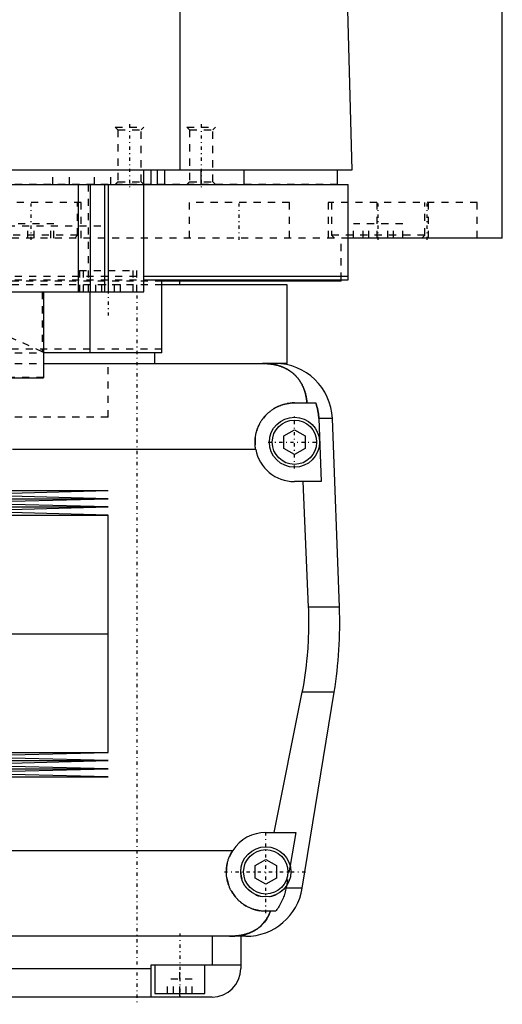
# Model space of a CAD drawing. Extents: x -120 to 120, y -136 to 719.
# Tile 3 of 11: x 33 to 100, y -82 to 56. Entities that reach past the tile are written whole.
import ezdxf

# ---------------------------------------------------------------- set-up
doc = ezdxf.new("R2010")
doc.units = 0
doc.linetypes.add('CENTER', pattern=[1.5, 0.45, -0.5, 0.05, -0.5])
doc.linetypes.add('DASHED', pattern=[2, 1, -1])
for name, color, linetype in [('AM_0', 7, 'CONTINUOUS'), ('AM_3', 7, 'DASHED'), ('AM_7', 7, 'CENTER')]:
    doc.layers.add(name, color=color, linetype=linetype)

msp = doc.modelspace()

# ---------------------------------------------------------------- linework, layer by layer
at = {"layer": 'AM_0', "color": 7, "linetype": 'CONTINUOUS'}
for p, q in [((100, 25), (100, 363)), ((55.06, 34.5), (55.06, 116.6)), ((76.83, 115.63), (79, 34.5)), ((79, 34.5), (-79, 34.5)), ((50, 17.5), (50, 34.5)), ((51, 32.5), (51, 34.5)), ((51.9, 32.5), (51.9, 34.5)), ((52.9, 32.5), (52.9, 34.5)), ((58, 32.5), (58, 34.5)), ((64, 32.5), (64, 34.5)), ((77, 32.5), (77, 34.5)), ((-78.5, 32.5), (78.5, 32.5)), ((40.83, 32.5), (40.83, 17.5)), ((42.5, 32.5), (42.5, 17.5)), ((44.5, 32.5), (44.5, 17.5)), ((45, 32.5), (45, 17.5)), ((78.5, 19.2), (78.5, 32.5)), ((100, 25), (78.56, 25)), ((50.02, 19.7), (78.5, 19.7)), ((50.02, 19.2), (78.5, 19.2)), ((52.5, 9), (52.5, 19.2)), ((77.5, 19), (52.56, 19)), ((70, 18.5), (52.56, 18.5)), ((55, 18.5), (55, 19)), ((70, 7.5), (70, 18.5)), ((77.5, 19), (77.5, 19.2)), ((-50, 17.5), (50, 17.5)), ((36, 17.5), (36, 5.5)), ((42.5, 9), (42.5, 17.5)), ((52.5, 9), (36, 9)), ((51.5, 7.5), (51.5, 9)), ((36, 7.5), (68.3, 7.5)), ((70, 7.5), (66.56, 7.5)), ((-36, 5.5), (36, 5.5)), ((71, 2), (73.97, 2)), ((76.29, -0.2), (74.4, -0.2)), ((74.4, -0.2), (74.75, -9)), ((77.28, -26.54), (76.29, -0.2)), ((69.5, -2.63), (71, -1.77)), ((69.5, -4.37), (69.5, -2.63)), ((71, -1.77), (72.5, -2.63)), ((72.5, -2.63), (72.5, -4.37)), ((65.59, -4.5), (31.65, -4.5)), ((71, -5.23), (69.5, -4.37)), ((72.5, -4.37), (71, -5.23)), ((74.75, -9), (71, -9)), ((72.97, -26.54), (72.2, -9)), ((-45, -10.25), (45, -10.25)), ((22.5, -10.82), (45, -10.25)), ((45, -11.39), (22.5, -10.82)), ((-45, -11.39), (45, -11.39)), ((22.5, -11.96), (45, -11.39)), ((45, -12.53), (22.5, -11.96)), ((-45, -12.53), (45, -12.53)), ((-45, -13.67), (45, -13.67)), ((22.5, -13.1), (45, -12.53)), ((45, -13.67), (22.5, -13.1)), ((45, -30.25), (45, -13.67)), ((77.28, -26.54), (72.97, -26.54)), ((-45, -30.25), (45, -30.25)), ((45, -46.83), (45, -30.25)), ((68.19, -58), (72.1, -38.4)), ((76.54, -38.4), (72.1, -38.4)), ((72.1, -65.78), (76.54, -38.4)), ((-45, -46.83), (45, -46.83)), ((-45, -47.97), (45, -47.97)), ((22.5, -47.4), (45, -46.83)), ((45, -47.97), (22.5, -47.4)), ((22.5, -48.54), (45, -47.97)), ((-45, -49.11), (45, -49.11)), ((45, -49.11), (22.5, -48.54)), ((22.5, -49.68), (45, -49.11)), ((-45, -50.25), (45, -50.25)), ((45, -50.25), (22.5, -49.68)), ((67, -58), (71.21, -58)), ((71.21, -58), (70.39, -62.62)), ((21.35, -60.5), (62.39, -60.5)), ((65.5, -62.63), (67, -61.77)), ((67, -61.77), (68.5, -62.63)), ((65.5, -64.37), (65.5, -62.63)), ((68.5, -62.63), (68.5, -64.37)), ((67, -65.23), (65.5, -64.37)), ((68.5, -64.37), (67, -65.23)), ((69.87, -65.5), (69.82, -65.78)), ((72.1, -65.78), (69.82, -65.78)), ((68.39, -69), (67, -69)), ((64.2, -72.5), (12.5, -72.5)), ((59.5, -72.5), (59.5, -76.5)), ((63.5, -72.5), (63.5, -77)), ((12.5, -77), (51, -77)), ((51, -81), (51, -76.5)), ((51, -76.5), (63.5, -76.5)), ((51.5, -76.5), (51.5, -80.5)), ((58.5, -80.5), (58.5, -76.5)), ((59.5, -81), (12.5, -81)), ((51.5, -80.5), (58.5, -80.5)), ((55, -81), (55, -80.5))]:
    msp.add_line(p, q, dxfattribs=at)
for points in [[(72.74, 2, 0), (72.74, 2.05, 0), (72.73, 2.14, 0), (72.72, 2.23, 0), (72.72, 2.27, 0), (72.71, 2.32, 0), (72.7, 2.41, 0), (72.69, 2.5, 0), (72.68, 2.59, 0), (72.66, 2.68, 0), (72.65, 2.76, 0), (72.64, 2.81, 0), (72.63, 2.85, 0), (72.61, 2.94, 0), (72.6, 3.03, 0), (72.58, 3.11, 0), (72.56, 3.2, 0), (72.54, 3.28, 0), (72.52, 3.33, 0), (72.51, 3.37, 0), (72.49, 3.45, 0), (72.46, 3.53, 0), (72.45, 3.58, 0), (72.44, 3.62, 0), (72.41, 3.7, 0), (72.39, 3.78, 0), (72.37, 3.82, 0), (72.36, 3.86, 0), (72.33, 3.94, 0), (72.3, 4.01, 0), (72.27, 4.09, 0), (72.23, 4.17, 0), (72.2, 4.24, 0), (72.18, 4.28, 0), (72.17, 4.32, 0), (72.13, 4.39, 0), (72.1, 4.46, 0), (72.06, 4.54, 0), (72.02, 4.61, 0), (71.98, 4.68, 0), (71.96, 4.71, 0), (71.94, 4.75, 0), (71.9, 4.82, 0), (71.86, 4.89, 0), (71.82, 4.95, 0), (71.78, 5.02, 0), (71.73, 5.08, 0), (71.71, 5.12, 0), (71.69, 5.15, 0), (71.64, 5.21, 0), (71.6, 5.28, 0), (71.55, 5.34, 0), (71.5, 5.4, 0), (71.45, 5.46, 0), (71.43, 5.49, 0), (71.4, 5.52, 0), (71.35, 5.58, 0), (71.3, 5.64, 0), (71.25, 5.7, 0), (71.19, 5.75, 0), (71.14, 5.81, 0), (71.11, 5.84, 0), (71.08, 5.87, 0), (71.03, 5.92, 0), (70.97, 5.98, 0), (70.94, 6, 0), (70.91, 6.03, 0), (70.85, 6.08, 0), (70.79, 6.13, 0), (70.76, 6.16, 0), (70.73, 6.18, 0), (70.67, 6.23, 0), (70.6, 6.28, 0), (70.54, 6.33, 0), (70.47, 6.38, 0), (70.41, 6.43, 0), (70.37, 6.45, 0), (70.34, 6.47, 0), (70.27, 6.52, 0), (70.2, 6.56, 0), (70.13, 6.61, 0), (70.06, 6.65, 0), (69.99, 6.69, 0), (69.95, 6.71, 0), (69.91, 6.73, 0), (69.84, 6.77, 0), (69.76, 6.81, 0), (69.69, 6.85, 0), (69.61, 6.88, 0), (69.53, 6.92, 0), (69.5, 6.94, 0), (69.46, 6.95, 0), (69.38, 6.99, 0), (69.3, 7.02, 0), (69.22, 7.05, 0), (69.13, 7.08, 0), (69.05, 7.11, 0), (69.01, 7.13, 0), (68.97, 7.14, 0), (68.89, 7.17, 0), (68.8, 7.19, 0), (68.72, 7.22, 0), (68.63, 7.24, 0), (68.54, 7.27, 0), (68.5, 7.28, 0), (68.46, 7.29, 0), (68.37, 7.31, 0), (68.28, 7.33, 0), (68.23, 7.34, 0), (68.19, 7.35, 0), (68.1, 7.36, 0), (68.01, 7.38, 0), (67.96, 7.39, 0), (67.91, 7.4, 0), (67.82, 7.41, 0), (67.73, 7.42, 0), (67.64, 7.44, 0), (67.55, 7.45, 0), (67.45, 7.46, 0), (67.41, 7.46, 0), (67.36, 7.47, 0), (67.27, 7.47, 0), (67.17, 7.48, 0), (67.08, 7.49, 0), (66.99, 7.49, 0), (66.89, 7.49, 0), (66.85, 7.5, 0), (66.8, 7.5, 0), (66.7, 7.5, 0), (66.61, 7.5, 0), (66.56, 7.5, 0)], [(65.59, -4.5, 0), (65.58, -4.46, 0), (65.57, -4.37, 0), (65.55, -4.28, 0), (65.55, -4.23, 0), (65.54, -4.19, 0), (65.53, -4.1, 0), (65.52, -4.01, 0), (65.52, -3.92, 0), (65.51, -3.83, 0), (65.51, -3.74, 0), (65.5, -3.7, 0), (65.5, -3.65, 0), (65.5, -3.57, 0), (65.5, -3.48, 0), (65.5, -3.39, 0), (65.5, -3.31, 0), (65.51, -3.22, 0), (65.51, -3.18, 0), (65.51, -3.13, 0), (65.52, -3.04, 0), (65.53, -2.96, 0), (65.53, -2.91, 0), (65.54, -2.87, 0), (65.55, -2.78, 0), (65.56, -2.69, 0), (65.57, -2.65, 0), (65.57, -2.6, 0), (65.59, -2.52, 0), (65.61, -2.43, 0), (65.62, -2.34, 0), (65.64, -2.25, 0), (65.66, -2.17, 0), (65.68, -2.12, 0), (65.69, -2.08, 0), (65.71, -1.99, 0), (65.74, -1.91, 0), (65.76, -1.82, 0), (65.79, -1.74, 0), (65.82, -1.65, 0), (65.84, -1.61, 0), (65.85, -1.57, 0), (65.88, -1.48, 0), (65.92, -1.4, 0), (65.95, -1.32, 0), (65.99, -1.23, 0), (66.03, -1.15, 0), (66.05, -1.11, 0), (66.06, -1.07, 0), (66.11, -0.99, 0), (66.15, -0.91, 0), (66.19, -0.83, 0), (66.23, -0.76, 0), (66.28, -0.68, 0), (66.3, -0.64, 0), (66.32, -0.6, 0), (66.37, -0.53, 0), (66.42, -0.45, 0), (66.47, -0.38, 0), (66.52, -0.31, 0), (66.57, -0.24, 0), (66.6, -0.2, 0), (66.62, -0.17, 0), (66.68, -0.1, 0), (66.73, -0.03, 0), (66.76, 0, 0), (66.79, 0.04, 0), (66.84, 0.1, 0), (66.9, 0.17, 0), (66.93, 0.2, 0), (66.96, 0.23, 0), (67.02, 0.29, 0), (67.08, 0.35, 0), (67.14, 0.41, 0), (67.2, 0.47, 0), (67.26, 0.53, 0), (67.29, 0.56, 0), (67.32, 0.59, 0), (67.39, 0.65, 0), (67.45, 0.7, 0), (67.52, 0.76, 0), (67.59, 0.81, 0), (67.66, 0.87, 0), (67.69, 0.89, 0), (67.73, 0.92, 0), (67.8, 0.97, 0), (67.87, 1.02, 0), (67.95, 1.07, 0), (68.02, 1.12, 0), (68.1, 1.17, 0), (68.14, 1.2, 0), (68.17, 1.22, 0), (68.25, 1.26, 0), (68.33, 1.31, 0), (68.41, 1.35, 0), (68.49, 1.39, 0), (68.57, 1.44, 0), (68.61, 1.46, 0), (68.66, 1.48, 0), (68.74, 1.51, 0), (68.82, 1.55, 0), (68.91, 1.59, 0), (68.99, 1.62, 0), (69.08, 1.65, 0), (69.12, 1.67, 0), (69.17, 1.69, 0), (69.25, 1.72, 0), (69.34, 1.74, 0), (69.38, 1.76, 0), (69.43, 1.77, 0), (69.52, 1.8, 0), (69.61, 1.82, 0), (69.65, 1.83, 0), (69.7, 1.84, 0), (69.79, 1.86, 0), (69.88, 1.88, 0), (69.97, 1.9, 0), (70.06, 1.92, 0), (70.15, 1.93, 0), (70.19, 1.94, 0), (70.24, 1.95, 0), (70.33, 1.96, 0), (70.42, 1.97, 0), (70.51, 1.98, 0), (70.6, 1.99, 0), (70.69, 1.99, 0), (70.73, 1.99, 0), (70.78, 2, 0), (70.87, 2, 0), (70.96, 2, 0), (71, 2, 0)], [(73.97, 2, 0), (73.99, 1.94, 0), (74.03, 1.83, 0), (74.07, 1.71, 0), (74.09, 1.65, 0), (74.1, 1.59, 0), (74.14, 1.47, 0), (74.17, 1.34, 0), (74.2, 1.22, 0), (74.23, 1.1, 0), (74.26, 0.97, 0), (74.27, 0.91, 0), (74.28, 0.85, 0), (74.3, 0.72, 0), (74.32, 0.6, 0), (74.34, 0.47, 0), (74.35, 0.35, 0), (74.37, 0.23, 0), (74.37, 0.16, 0), (74.38, 0.1, 0), (74.39, -0.02, 0), (74.39, -0.14, 0), (74.4, -0.2, 0)], [(72.1, -38.4, 0), (72.17, -38.06, 0), (72.29, -37.39, 0), (72.4, -36.71, 0), (72.45, -36.38, 0), (72.5, -36.04, 0), (72.59, -35.36, 0), (72.68, -34.69, 0), (72.75, -34.02, 0), (72.82, -33.35, 0), (72.87, -32.69, 0), (72.9, -32.36, 0), (72.92, -32.03, 0), (72.96, -31.37, 0), (72.98, -30.72, 0), (73, -30.07, 0), (73.02, -29.43, 0), (73.02, -28.79, 0), (73.02, -28.47, 0), (73.02, -28.16, 0), (73.01, -27.51, 0), (72.99, -26.87, 0), (72.97, -26.54, 0)], [(67, -69, 0), (66.94, -69, 0), (66.83, -69, 0), (66.72, -68.99, 0), (66.67, -68.99, 0), (66.61, -68.99, 0), (66.5, -68.98, 0), (66.39, -68.97, 0), (66.27, -68.95, 0), (66.16, -68.94, 0), (66.05, -68.92, 0), (66, -68.91, 0), (65.94, -68.9, 0), (65.83, -68.87, 0), (65.72, -68.85, 0), (65.61, -68.82, 0), (65.5, -68.79, 0), (65.39, -68.76, 0), (65.34, -68.74, 0), (65.28, -68.72, 0), (65.17, -68.69, 0), (65.07, -68.65, 0), (65.02, -68.63, 0), (64.96, -68.61, 0), (64.86, -68.57, 0), (64.76, -68.52, 0), (64.7, -68.5, 0), (64.65, -68.47, 0), (64.55, -68.43, 0), (64.45, -68.37, 0), (64.36, -68.32, 0), (64.26, -68.27, 0), (64.16, -68.21, 0), (64.12, -68.18, 0), (64.07, -68.15, 0), (63.98, -68.1, 0), (63.89, -68.04, 0), (63.8, -67.97, 0), (63.71, -67.91, 0), (63.63, -67.85, 0), (63.59, -67.81, 0), (63.55, -67.78, 0), (63.46, -67.71, 0), (63.38, -67.64, 0), (63.31, -67.58, 0), (63.23, -67.51, 0), (63.16, -67.44, 0), (63.12, -67.4, 0), (63.09, -67.36, 0), (63.01, -67.29, 0), (62.94, -67.21, 0), (62.87, -67.14, 0), (62.81, -67.06, 0), (62.74, -66.98, 0), (62.71, -66.94, 0), (62.67, -66.9, 0), (62.61, -66.81, 0), (62.55, -66.73, 0), (62.49, -66.64, 0), (62.43, -66.55, 0), (62.37, -66.46, 0), (62.34, -66.42, 0), (62.31, -66.37, 0), (62.26, -66.28, 0), (62.2, -66.19, 0), (62.18, -66.14, 0), (62.15, -66.1, 0), (62.1, -66, 0), (62.05, -65.9, 0), (62.03, -65.86, 0), (62.01, -65.81, 0), (61.96, -65.71, 0), (61.92, -65.61, 0), (61.88, -65.51, 0), (61.84, -65.41, 0), (61.81, -65.31, 0), (61.79, -65.26, 0), (61.77, -65.21, 0), (61.74, -65.1, 0), (61.71, -65, 0), (61.68, -64.9, 0), (61.65, -64.79, 0), (61.63, -64.69, 0), (61.62, -64.63, 0), (61.61, -64.58, 0), (61.59, -64.47, 0), (61.57, -64.37, 0), (61.55, -64.26, 0), (61.54, -64.16, 0), (61.53, -64.05, 0), (61.52, -64, 0), (61.52, -63.95, 0), (61.51, -63.84, 0), (61.5, -63.73, 0), (61.5, -63.63, 0), (61.5, -63.52, 0), (61.5, -63.42, 0), (61.5, -63.37, 0), (61.5, -63.31, 0), (61.51, -63.21, 0), (61.51, -63.1, 0), (61.52, -62.99, 0), (61.53, -62.88, 0), (61.55, -62.77, 0), (61.56, -62.72, 0), (61.56, -62.66, 0), (61.58, -62.56, 0), (61.6, -62.45, 0), (61.61, -62.39, 0), (61.62, -62.34, 0), (61.65, -62.23, 0), (61.68, -62.12, 0), (61.69, -62.06, 0), (61.71, -62.01, 0), (61.74, -61.9, 0), (61.77, -61.79, 0), (61.81, -61.68, 0), (61.85, -61.57, 0), (61.89, -61.47, 0), (61.91, -61.41, 0), (61.93, -61.36, 0), (61.98, -61.26, 0), (62.03, -61.15, 0), (62.08, -61.05, 0), (62.13, -60.95, 0), (62.18, -60.84, 0), (62.21, -60.79, 0), (62.24, -60.74, 0), (62.3, -60.65, 0), (62.36, -60.55, 0), (62.39, -60.5, 0)], [(69.82, -65.78, 0), (69.8, -65.88, 0), (69.76, -66.08, 0), (69.71, -66.27, 0), (69.69, -66.37, 0), (69.66, -66.46, 0), (69.61, -66.65, 0), (69.55, -66.83, 0), (69.49, -67.01, 0), (69.42, -67.19, 0), (69.34, -67.38, 0), (69.3, -67.47, 0), (69.26, -67.57, 0), (69.17, -67.75, 0), (69.07, -67.93, 0), (68.98, -68.11, 0), (68.88, -68.28, 0), (68.77, -68.45, 0), (68.72, -68.53, 0), (68.67, -68.61, 0), (68.56, -68.77, 0), (68.45, -68.92, 0), (68.39, -69, 0)], [(61.92, -72.5, 0), (62.15, -72.5, 0), (62.41, -72.49, 0), (62.48, -72.49, 0), (62.55, -72.48, 0), (62.59, -72.48, 0), (62.63, -72.48, 0), (62.7, -72.47, 0), (62.77, -72.46, 0), (62.85, -72.46, 0), (62.92, -72.45, 0), (62.99, -72.44, 0), (63.03, -72.44, 0), (63.07, -72.43, 0), (63.14, -72.43, 0), (63.21, -72.42, 0), (63.25, -72.41, 0), (63.28, -72.41, 0), (63.36, -72.39, 0), (63.43, -72.38, 0), (63.46, -72.38, 0), (63.5, -72.37, 0), (63.57, -72.36, 0), (63.64, -72.34, 0), (63.71, -72.33, 0), (63.78, -72.31, 0), (63.86, -72.3, 0), (63.89, -72.29, 0), (63.93, -72.28, 0), (63.99, -72.26, 0), (64.06, -72.25, 0), (64.13, -72.23, 0), (64.2, -72.21, 0), (64.27, -72.19, 0), (64.3, -72.18, 0), (64.33, -72.17, 0), (64.4, -72.15, 0), (64.47, -72.13, 0), (64.53, -72.1, 0), (64.6, -72.08, 0), (64.66, -72.06, 0), (64.69, -72.04, 0), (64.72, -72.03, 0), (64.79, -72.01, 0), (64.85, -71.98, 0), (64.91, -71.95, 0), (64.97, -71.93, 0), (65.03, -71.9, 0), (65.06, -71.89, 0), (65.09, -71.87, 0), (65.15, -71.84, 0), (65.21, -71.81, 0), (65.27, -71.78, 0), (65.33, -71.75, 0), (65.39, -71.72, 0), (65.42, -71.7, 0), (65.45, -71.69, 0), (65.5, -71.65, 0), (65.56, -71.62, 0), (65.59, -71.6, 0), (65.61, -71.59, 0), (65.67, -71.55, 0), (65.72, -71.52, 0), (65.75, -71.5, 0), (65.78, -71.48, 0), (65.83, -71.44, 0), (65.88, -71.41, 0), (65.93, -71.37, 0), (65.98, -71.33, 0), (66.03, -71.29, 0), (66.06, -71.27, 0), (66.08, -71.25, 0), (66.13, -71.21, 0), (66.18, -71.17, 0), (66.34, -71.03, 0), (66.6, -70.77, 0), (66.84, -70.49, 0), (67.05, -70.19, 0), (67.15, -70.03, 0), (67.25, -69.87, 0), (67.42, -69.54, 0), (67.57, -69.18, 0), (67.64, -69, 0)]]:
    msp.add_polyline3d(points, dxfattribs=at)
for centre, radius in [((71, -3.5), 3.5), ((71, -3.5), 3.1), ((67, -63.5), 3.5), ((67, -63.5), 3.1)]:
    msp.add_circle(centre, radius, dxfattribs=at)
for centre, radius, start, end in [((68.3, -0.5), 8, 2.139, 90), ((71, -3.5), 5.5, 190.4757, 270), ((17.32, -28.78), 60, 350.775, 2.139), ((67, -63.5), 5.5, 90, 146.9443), ((64.2, -64.5), 8, 270, 350.775), ((59.5, -77), 4, 270, 0)]:
    msp.add_arc(centre, radius, start, end, dxfattribs=at)
at = {"layer": 'AM_3', "color": 6, "linetype": 'DASHED'}
for p, q in [((46, 40.5), (46.38, 40.12)), ((46, 40.5), (50, 40.5)), ((46.38, 40.12), (46.38, 32.88)), ((46.38, 40.12), (49.62, 40.12)), ((49.62, 40.12), (50, 40.5)), ((49.62, 32.88), (49.62, 40.12)), ((56, 40.5), (56.38, 40.12)), ((56, 40.5), (60, 40.5)), ((56.38, 40.12), (56.38, 32.88)), ((56.38, 40.12), (59.62, 40.12)), ((59.62, 40.12), (60, 40.5)), ((59.62, 32.88), (59.62, 40.12)), ((37.31, 32.5), (37.31, 34.5)), ((39.62, 32.5), (39.62, 34.5)), ((43.08, 32.5), (43.08, 34.5)), ((45.38, 32.5), (45.38, 34.5)), ((77, 32.5), (-50, 32.5)), ((42.23, 32.5), (42.23, 17.5)), ((46.38, 32.88), (46, 32.5)), ((46.38, 32.88), (49.62, 32.88)), ((50, 32.5), (49.62, 32.88)), ((56.38, 32.88), (56, 32.5)), ((56.38, 32.88), (59.62, 32.88)), ((60, 32.5), (59.62, 32.88)), ((41.25, 30), (27.25, 30)), ((40.75, 25.4), (40.75, 30)), ((41.25, 25), (41.25, 30)), ((56.29, 30), (56.29, 25)), ((70.29, 30), (56.29, 30)), ((70.29, 25), (70.29, 30)), ((75.69, 30), (75.69, 25)), ((96.5, 30), (75.69, 30)), ((76.19, 30), (76.19, 25.4)), ((82.5, 30), (82.5, 25)), ((89.19, 25.4), (89.19, 30)), ((89.69, 25), (89.69, 30)), ((96.5, 25), (96.5, 30)), ((-45, 26.7), (45, 26.7)), ((37.45, 27), (31.05, 27)), ((33.8, 25), (33.8, 27)), ((34.7, 25), (34.7, 27)), ((37, 25), (37, 27)), ((37.45, 25), (37.45, 27)), ((86.12, 27), (79.25, 27)), ((79.25, 25), (79.25, 27)), ((80.58, 25), (80.58, 27)), ((81.36, 25), (81.36, 27)), ((84.01, 25), (84.01, 27)), ((84.8, 25), (84.8, 27)), ((86.12, 25), (86.12, 27)), ((78.56, 25), (-78.56, 25)), ((40.75, 25.4), (27.75, 25.4)), ((40.35, 25), (40.75, 25.4)), ((76.19, 25.4), (76.59, 25)), ((89.19, 25.4), (76.19, 25.4)), ((77.5, 19.2), (77.5, 25)), ((88.79, 25), (89.19, 25.4)), ((-50.02, 19.7), (50.02, 19.7)), ((41, 20.5), (41, 17.5)), ((41, 20.5), (49, 20.5)), ((41.5, 20.5), (41.5, 17.5)), ((48.5, 17.5), (48.5, 20.5)), ((49, 17.5), (49, 20.5)), ((52.56, 19), (-52.56, 19)), ((-50.02, 19.2), (50.02, 19.2)), ((52.56, 18.5), (0.87, 18.5)), ((46.73, 18.5), (43.27, 18.5)), ((43.27, 17.5), (43.27, 18.5)), ((44.13, 17.5), (44.13, 18.5)), ((45.87, 17.5), (45.87, 18.5)), ((46.73, 17.5), (46.73, 18.5)), ((35.82, 17.5), (35.82, 9.14)), ((35.82, 9.14), (26.96, 13.1)), ((52.5, 9.5), (-52.5, 9.5)), ((-36, 9), (36, 9)), ((-36, 7.5), (36, 7.5)), ((45, 0), (45, 7.5)), ((45, 0), (45, 7.5)), ((36, 5.52), (-36, 5.52)), ((45, 0), (-45, 0)), ((70.39, -62.62), (69.87, -65.5)), ((55, -80.5), (55, -76.5)), ((53.27, -80.5), (53.27, -78.5)), ((56.73, -78.5), (53.27, -78.5)), ((54.13, -80.5), (54.13, -78.5)), ((55.87, -80.5), (55.87, -78.5)), ((56.73, -80.5), (56.73, -78.5))]:
    msp.add_line(p, q, dxfattribs=at)
for points in [[(36, 8.99, 0), (36, 9.01, 0), (35.96, 9.06, 0), (35.88, 9.12, 0), (35.82, 9.14, 0)], [(66.56, 7.5, 0), (66.61, 7.5, 0), (66.7, 7.5, 0), (66.8, 7.5, 0), (66.84, 7.5, 0), (66.89, 7.49, 0), (66.98, 7.49, 0), (67.08, 7.49, 0), (67.17, 7.48, 0), (67.26, 7.47, 0), (67.35, 7.47, 0), (67.4, 7.46, 0), (67.45, 7.46, 0), (67.54, 7.45, 0), (67.63, 7.44, 0), (67.72, 7.42, 0), (67.82, 7.41, 0), (67.91, 7.4, 0), (67.95, 7.39, 0), (68, 7.38, 0), (68.09, 7.37, 0), (68.18, 7.35, 0), (68.23, 7.34, 0), (68.27, 7.33, 0), (68.36, 7.31, 0), (68.45, 7.29, 0), (68.49, 7.28, 0), (68.53, 7.27, 0), (68.62, 7.24, 0), (68.71, 7.22, 0), (68.79, 7.2, 0), (68.88, 7.17, 0), (68.96, 7.14, 0), (69, 7.13, 0), (69.04, 7.11, 0), (69.13, 7.08, 0), (69.21, 7.05, 0), (69.29, 7.02, 0), (69.37, 6.99, 0), (69.45, 6.96, 0), (69.49, 6.94, 0), (69.53, 6.92, 0), (69.6, 6.89, 0), (69.68, 6.85, 0), (69.76, 6.81, 0), (69.83, 6.77, 0), (69.91, 6.74, 0), (69.94, 6.72, 0), (69.98, 6.69, 0), (70.05, 6.65, 0), (70.12, 6.61, 0), (70.19, 6.57, 0), (70.26, 6.52, 0), (70.33, 6.48, 0), (70.37, 6.46, 0), (70.4, 6.43, 0), (70.47, 6.39, 0), (70.53, 6.34, 0), (70.6, 6.29, 0), (70.66, 6.24, 0), (70.72, 6.19, 0), (70.75, 6.17, 0), (70.78, 6.14, 0), (70.84, 6.09, 0), (70.9, 6.04, 0), (70.93, 6.01, 0), (70.96, 5.98, 0), (71.02, 5.93, 0), (71.08, 5.87, 0), (71.1, 5.85, 0), (71.13, 5.82, 0), (71.19, 5.76, 0), (71.24, 5.71, 0), (71.29, 5.65, 0), (71.34, 5.59, 0), (71.4, 5.53, 0), (71.42, 5.5, 0), (71.45, 5.47, 0), (71.5, 5.41, 0), (71.54, 5.35, 0), (71.59, 5.28, 0), (71.64, 5.22, 0), (71.68, 5.16, 0), (71.71, 5.12, 0), (71.73, 5.09, 0), (71.77, 5.02, 0), (71.82, 4.96, 0), (71.86, 4.89, 0), (71.9, 4.82, 0), (71.94, 4.75, 0), (71.96, 4.72, 0), (71.98, 4.68, 0), (72.02, 4.61, 0), (72.06, 4.54, 0), (72.1, 4.46, 0), (72.13, 4.39, 0), (72.17, 4.32, 0), (72.18, 4.28, 0), (72.2, 4.24, 0), (72.24, 4.16, 0), (72.27, 4.09, 0), (72.3, 4.01, 0), (72.33, 3.93, 0), (72.36, 3.85, 0), (72.37, 3.81, 0), (72.39, 3.77, 0), (72.42, 3.69, 0), (72.44, 3.61, 0), (72.46, 3.57, 0), (72.47, 3.52, 0), (72.49, 3.44, 0), (72.52, 3.36, 0), (72.53, 3.32, 0), (72.54, 3.27, 0), (72.56, 3.19, 0), (72.58, 3.1, 0), (72.6, 3.02, 0), (72.62, 2.93, 0), (72.63, 2.84, 0), (72.64, 2.8, 0), (72.65, 2.76, 0), (72.66, 2.67, 0), (72.68, 2.58, 0), (72.72, 2.27, 0), (72.74, 2, 0)], [(74.4, -0.2, 0), (74.39, -0.14, 0), (74.39, -0.02, 0), (74.38, 0.1, 0), (74.37, 0.16, 0), (74.37, 0.23, 0), (74.35, 0.35, 0), (74.34, 0.47, 0), (74.32, 0.6, 0), (74.3, 0.72, 0), (74.28, 0.85, 0), (74.27, 0.91, 0), (74.26, 0.97, 0), (74.23, 1.1, 0), (74.2, 1.22, 0), (74.17, 1.34, 0), (74.14, 1.47, 0), (74.1, 1.59, 0), (74.09, 1.65, 0), (74.07, 1.71, 0), (74.03, 1.83, 0), (73.99, 1.94, 0), (73.97, 2, 0)], [(67.64, -69, 0), (67.57, -69.19, 0), (67.42, -69.55, 0), (67.24, -69.89, 0), (67.14, -70.05, 0), (67.04, -70.21, 0), (66.82, -70.51, 0), (66.59, -70.78, 0), (66.32, -71.04, 0), (66.16, -71.19, 0), (66.11, -71.23, 0), (66.07, -71.27, 0), (66.04, -71.29, 0), (66.02, -71.31, 0), (65.97, -71.34, 0), (65.92, -71.38, 0), (65.87, -71.42, 0), (65.81, -71.45, 0), (65.76, -71.49, 0), (65.73, -71.51, 0), (65.71, -71.53, 0), (65.65, -71.56, 0), (65.6, -71.6, 0), (65.57, -71.61, 0), (65.54, -71.63, 0), (65.49, -71.66, 0), (65.43, -71.69, 0), (65.4, -71.71, 0), (65.38, -71.73, 0), (65.32, -71.76, 0), (65.26, -71.79, 0), (65.2, -71.82, 0), (65.14, -71.85, 0), (65.08, -71.88, 0), (65.05, -71.89, 0), (65.02, -71.91, 0), (64.96, -71.93, 0), (64.9, -71.96, 0), (64.83, -71.99, 0), (64.77, -72.01, 0), (64.71, -72.04, 0), (64.68, -72.05, 0), (64.64, -72.06, 0), (64.58, -72.09, 0), (64.52, -72.11, 0), (64.45, -72.13, 0), (64.39, -72.15, 0), (64.32, -72.17, 0), (64.29, -72.18, 0), (64.25, -72.19, 0), (64.19, -72.21, 0), (64.12, -72.23, 0), (64.05, -72.25, 0), (63.98, -72.27, 0), (63.92, -72.28, 0), (63.88, -72.29, 0), (63.85, -72.3, 0), (63.78, -72.31, 0), (63.71, -72.33, 0), (63.64, -72.34, 0), (63.57, -72.36, 0), (63.5, -72.37, 0), (63.46, -72.38, 0), (63.43, -72.38, 0), (63.36, -72.39, 0), (63.28, -72.41, 0), (63.25, -72.41, 0), (63.21, -72.42, 0), (63.14, -72.43, 0), (63.07, -72.43, 0), (63.03, -72.44, 0), (62.99, -72.44, 0), (62.92, -72.45, 0), (62.85, -72.46, 0), (62.77, -72.46, 0), (62.7, -72.47, 0), (62.63, -72.48, 0), (62.59, -72.48, 0), (62.55, -72.48, 0), (62.48, -72.49, 0), (62.41, -72.49, 0), (62.15, -72.5, 0), (61.92, -72.5, 0)]]:
    msp.add_polyline3d(points, dxfattribs=at)
for centre, radius, start, end in [((71, -3.5), 5.5, 90, 190.4757), ((67, -63.5), 5.5, 146.9443, 270), ((67, -63.5), 3.5, 180, 325.0753)]:
    msp.add_arc(centre, radius, start, end, dxfattribs=at)
at = {"layer": 'AM_7', "color": 4, "linetype": 'CENTER'}
for p, q in [((48, 40.9), (48, 32.1)), ((58, 40.9), (58, 32.1)), ((34.25, 24.75), (34.25, 30.25)), ((63.29, 24.75), (63.29, 30.25)), ((82.69, 24.75), (82.69, 30.25)), ((89.5, 24.75), (89.5, 30.25)), ((45, 20.8), (45, 14.2)), ((49, 17), (49, -82)), ((71, -7.18), (71, 0.18)), ((67.33, -3.5), (74.68, -3.5)), ((67, -69.27), (67, -57.73)), ((61.23, -63.5), (72.77, -63.5)), ((55, -72.1), (55, -80.9))]:
    msp.add_line(p, q, dxfattribs=at)

doc.saveas('drawing.dxf')
